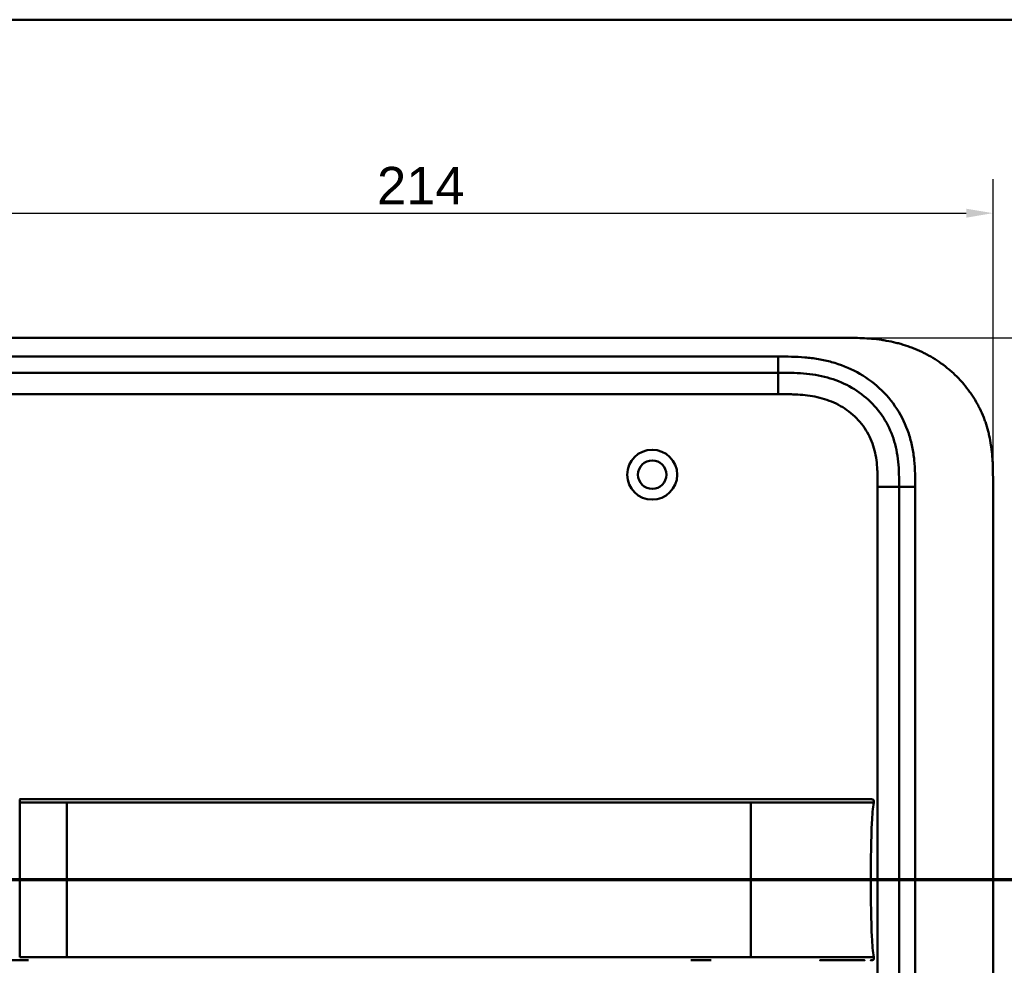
# Model space of a CAD drawing. Header units: millimetres. Extents: x 20 to 833, y 20 to 574.
# Tile 11 of 17: x 114 to 297, y 398 to 574. Entities that reach past the tile are written whole.
import ezdxf

# ---------------------------------------------------------------- set-up
doc = ezdxf.new("R2010")
doc.units = ezdxf.units.MM
doc.header["$LTSCALE"] = 2
for name, color, linetype, lineweight in [('Bemaßungen(DIN)', 7, 'Continuous', 25), ('Schnittansichtslinien(DIN)', 7, 'Continuous', 70), ('Sichtbare Kanten(DIN)', 7, 'Continuous', 50), ('Sichtbare tangentiale Kanten(DIN)', 7, 'Continuous', 50), ('Skizziergeometrie(DIN)', 7, 'Continuous', 50)]:
    doc.layers.add(name, color=color, linetype=linetype, lineweight=lineweight)
doc.styles.add('Aktuell-DINGroßer Text', font='arial.ttf')
doc.styles.add('STANDARD-DIN~0', font='arial.ttf')
doc.dimstyles.new('CAD-LAN', dxfattribs={"dimscale": 2, "dimtxt": 3.5, "dimasz": 2.5, "dimexe": 3.175, "dimexo": 0, "dimgap": 0.8, "dimtad": 1, "dimrnd": 1e-08, "dimtxsty": 'STANDARD-DIN~0', "dimcen": 0.09, "dimdle": 10, "dimclrd": 250, "dimclre": 250, "dimclrt": 250, "dimadec": 0, "dimazin": 2, "dimtfac": 1, "dimtmove": 0, "dimatfit": 3, "dimfxl": 1, "dimtolj": 1, "dimtzin": 0, "dimlwd": 25, "dimlwe": 25, "dimarcsym": 0})

# ---------------------------------------------------------------- blocks, each defined once
blk = doc.blocks.new('Ränder Standardrahmen')
at = {"layer": 'Skizziergeometrie(DIN)', "flags": 128}
blk.add_lwpolyline([(10, 10), (10, 287), (410, 287), (410, 10), (10, 10)], dxfattribs=at)
blk = doc.blocks.new('*D20')
at = {"layer": 'Bemaßungen(DIN)', "color": 250, "linetype": 'Continuous', "lineweight": 25, "true_color": 0x3f3f3f, "transparency": 16777216}
for p, q in [((81.05, 487.94), (81.05, 544.3)), ((295.05, 487.94), (295.05, 544.3)), ((86.05, 537.95), (290.05, 537.95))]:
    blk.add_line(p, q, dxfattribs=at)
at = {"layer": 'Bemaßungen(DIN)', "color": 250, "linetype": 'Continuous', "true_color": 0x3f3f3f, "transparency": 16777216}
for points in [[(86.05, 538.78), (86.05, 537.11), (81.05, 537.95)], [(290.05, 538.78), (290.05, 537.11), (295.05, 537.95)]]:
    blk.add_solid(points, dxfattribs=at)
at = {"layer": 'Defpoints', "color": 0, "linetype": 'Continuous', "transparency": 16777216}
for p in [(295.05, 537.95), (81.05, 487.94), (295.05, 487.94)]:
    blk.add_point(p, dxfattribs=at)
at = {"layer": 'Bemaßungen(DIN)', "color": 250, "linetype": 'Continuous', "lineweight": 25, "true_color": 0x3f3f3f, "transparency": 16777216, "insert": (180.27, 546.57), "char_height": 7, "attachment_point": 1, "style": 'STANDARD-DIN~0'}
blk.add_mtext('\\A1;214', dxfattribs=at)
blk = doc.blocks.new('*D21')
at = {"layer": 'Bemaßungen(DIN)', "color": 250, "linetype": 'Continuous', "lineweight": 25, "true_color": 0x3f3f3f, "transparency": 16777216}
for p, q in [((268.01, 514.72), (352.05, 514.72)), ((345.7, 509.72), (345.7, 274.72)), ((268.01, 269.72), (352.05, 269.72))]:
    blk.add_line(p, q, dxfattribs=at)
at = {"layer": 'Bemaßungen(DIN)', "color": 250, "linetype": 'Continuous', "true_color": 0x3f3f3f, "transparency": 16777216}
for points in [[(344.87, 509.72), (346.54, 509.72), (345.7, 514.72)], [(344.87, 274.72), (346.54, 274.72), (345.7, 269.72)]]:
    blk.add_solid(points, dxfattribs=at)
at = {"layer": 'Defpoints', "color": 0, "linetype": 'Continuous', "transparency": 16777216}
for p in [(268.01, 514.72), (268.01, 269.72), (345.7, 269.72)]:
    blk.add_point(p, dxfattribs=at)
at = {"layer": 'Bemaßungen(DIN)', "color": 250, "linetype": 'Continuous', "lineweight": 25, "true_color": 0x3f3f3f, "transparency": 16777216, "insert": (336.96, 384.4), "char_height": 7, "attachment_point": 1, "rotation": 90, "style": 'STANDARD-DIN~0'}
blk.add_mtext('\\A1;245', dxfattribs=at)
blk = doc.blocks.new('2DTransSchnitt0')
at = {"layer": 'Schnittansichtslinien(DIN)', "linetype": 'Continuous'}
for p, q in [((31.021, 218.122), (31.021, 211.867)), ((158.444, 218.122), (158.444, 211.867)), ((30.021, 211.867), (31.021, 206.867)), ((32.021, 211.867), (30.021, 211.867)), ((31.021, 211.867), (31.021, 206.867)), ((31.021, 206.867), (32.021, 211.867)), ((157.444, 211.867), (158.444, 206.867)), ((159.444, 211.867), (157.444, 211.867)), ((158.444, 211.867), (158.444, 206.867)), ((158.444, 206.867), (159.444, 211.867)), ((163.608, 206.867), (25.857, 206.867))]:
    blk.add_line(p, q, dxfattribs=at)
at = {"layer": 'Schnittansichtslinien(DIN)', "linetype": 'Continuous', "lineweight": 140}
for p, q in [((36.185, 206.867), (25.857, 206.867)), ((163.608, 206.867), (153.28, 206.867))]:
    blk.add_line(p, q, dxfattribs=at)
at = {"layer": 'Schnittansichtslinien(DIN)', "linetype": 'Continuous', "flags": 128}
for points in [[(30.021, 211.867), (31.021, 206.867), (32.021, 211.867), (30.021, 211.867)], [(157.444, 211.867), (158.444, 206.867), (159.444, 211.867), (157.444, 211.867)]]:
    blk.add_lwpolyline(points, dxfattribs=at)
at = {"layer": 'Schnittansichtslinien(DIN)'}
for points in [[(30.021, 211.867), (31.021, 206.867), (32.021, 211.867), (30.021, 211.867)], [(157.444, 211.867), (158.444, 206.867), (159.444, 211.867), (157.444, 211.867)]]:
    blk.add_solid(points, dxfattribs=at)
at = {"layer": 'Schnittansichtslinien(DIN)', "char_height": 3.734, "attachment_point": 7, "style": 'Aktuell-DINGroßer Text'}
for insert in [(29.268, 220.367), (156.691, 220.367)]:
    blk.add_mtext('A', dxfattribs=dict(at, insert=insert))

msp = doc.modelspace()

# ---------------------------------------------------------------- linework, layer by layer
at = {"layer": 'Sichtbare Kanten(DIN)'}
for p, q in [((268.007, 514.722), (109.084, 514.722)), ((255.007, 508.222), (110.084, 508.222)), ((277.546, 297.506), (277.546, 486.938)), ((295.046, 487.938), (295.046, 296.506)), ((113.755, 428.735), (113.69, 428.735)), ((242.508, 398.734), (238.762, 398.734))]:
    msp.add_line(p, q, dxfattribs=at)
for radius in [4.65, 2.65]:
    msp.add_circle((231.546, 489.222), radius, dxfattribs=at)
for points, knots in [([(295.046, 487.938), (295.046, 488.492), (295.045, 489.608), (295.012, 491.023), (294.935, 492.449), (294.831, 493.598), (294.636, 495.037), (294.422, 496.189), (294.073, 497.623), (293.727, 498.761), (293.207, 500.166), (292.719, 501.272), (292.021, 502.622), (291.392, 503.673), (290.52, 504.943), (289.756, 505.92), (288.724, 507.084), (287.839, 507.967), (286.665, 509.004), (285.675, 509.776), (284.383, 510.666), (283.309, 511.314), (281.924, 512.043), (280.786, 512.559), (279.335, 513.119), (278.155, 513.501), (276.666, 513.895), (275.465, 514.148), (273.961, 514.389), (272.758, 514.528), (271.26, 514.643), (269.771, 514.706), (268.592, 514.72), (268.007, 514.722)], [0.02325842, 0.02325842, 0.02325842, 0.02325842, 0.06395557, 0.10465272, 0.12500129, 0.16569844, 0.18604701, 0.22674416, 0.24709273, 0.28778988, 0.30813845, 0.3488356, 0.36918417, 0.40988132, 0.43022989, 0.47092704, 0.49127561, 0.53197276, 0.55232133, 0.59301848, 0.61336705, 0.6540642, 0.67441277, 0.71510992, 0.73545849, 0.77615564, 0.79650421, 0.83720136, 0.85754993, 0.89824708, 0.91859565, 0.9592928, 0.99998994, 0.99998994, 0.99998994, 0.99998994]), ([(277.546, 486.938), (277.546, 487.738), (277.544, 489.322), (277.413, 491.628), (277.084, 493.845), (276.336, 496.674), (274.777, 499.952), (271.947, 503.295), (268.363, 505.837), (264.929, 507.2), (262.011, 507.837), (259.746, 508.114), (257.409, 508.221), (255.813, 508.222), (255.007, 508.222)], [0, 0, 0, 0, 0.2435013, 0.4870027, 0.730504, 0.9740054, 1.4610081, 1.9480107, 2.4350134, 2.9220161, 3.1655175, 3.4090188, 3.6525201, 3.8960223, 3.8960223, 3.8960223, 3.8960223]), ([(262.774, 428.735), (262.344, 428.735), (261.904, 428.735), (261.454, 428.735), (258.923, 428.735), (256.182, 428.735), (253.441, 428.735), (251.192, 428.735), (248.921, 428.735), (246.651, 428.735), (236.547, 428.735), (226.398, 428.735), (216.275, 428.735), (199.367, 428.735), (182.441, 428.735), (165.528, 428.735), (157.072, 428.735), (148.612, 428.735), (140.154, 428.735), (135.926, 428.735), (131.698, 428.735), (127.469, 428.735), (124.805, 428.735), (122.128, 428.735), (119.482, 428.735), (117.927, 428.735), (116.394, 428.735), (114.847, 428.735), (114.485, 428.735), (114.127, 428.735), (113.755, 428.735)], [4.075659, 4.075659, 4.075659, 4.075659, 4.2235005, 4.2235005, 4.2235005, 5.0551855, 5.0551855, 5.0551855, 5.7376751, 5.7376751, 5.7376751, 8.7756456, 8.7756456, 8.7756456, 13.8502555, 13.8502555, 13.8502555, 16.3875605, 16.3875605, 16.3875605, 17.6562129, 17.6562129, 17.6562129, 18.4553381, 18.4553381, 18.4553381, 18.9248654, 18.9248654, 18.9248654, 19.0347624, 19.0347624, 19.0347624, 19.0347624]), ([(262.777, 428.735), (262.777, 428.735), (262.778, 428.735), (262.782, 428.735), (262.786, 428.735), (262.799, 428.735), (262.807, 428.735), (262.837, 428.735), (262.858, 428.735), (262.935, 428.735), (262.991, 428.735), (263.347, 428.735), (263.641, 428.735), (264.122, 428.735), (264.313, 428.735), (264.562, 428.735), (264.624, 428.735), (264.696, 428.735), (264.706, 428.735), (264.719, 428.735), (264.723, 428.735), (264.727, 428.735), (264.727, 428.735), (264.727, 428.735)], [0, 0, 0, 0, 0.00002188, 0.00002188, 0.00142247, 0.00142247, 0.00422365, 0.00422365, 0.01131415, 0.01131415, 0.03022242, 0.03022242, 0.13111569, 0.13111569, 0.19835963, 0.19835963, 0.22076967, 0.22076967, 0.22427114, 0.22427114, 0.22567173, 0.22567173, 0.22569362, 0.22569362, 0.22569362, 0.22569362]), ([(272.25, 428.735), (272.25, 428.735), (272.25, 428.735), (272.25, 428.735), (272.251, 428.734), (272.25, 428.734), (272.25, 428.735), (272.251, 428.737), (272.252, 428.735), (272.252, 428.734), (272.253, 428.734), (272.253, 428.735), (272.254, 428.735), (272.254, 428.736), (272.255, 428.734), (272.256, 428.734), (272.256, 428.734), (272.257, 428.735), (272.257, 428.735), (272.257, 428.735), (272.258, 428.735), (272.258, 428.735), (272.259, 428.735), (272.26, 428.735), (272.261, 428.735), (272.262, 428.735), (272.264, 428.735), (272.265, 428.735), (272.266, 428.735), (272.267, 428.735), (272.268, 428.735), (272.269, 428.735), (272.27, 428.735), (272.272, 428.735), (272.273, 428.735), (272.274, 428.735), (272.275, 428.735), (272.276, 428.735), (272.277, 428.735), (272.279, 428.735), (272.28, 428.735), (272.281, 428.735), (272.282, 428.735), (272.284, 428.735), (272.285, 428.735), (272.286, 428.735), (272.287, 428.735), (272.289, 428.735), (272.29, 428.735), (272.291, 428.735), (272.292, 428.735), (272.294, 428.735), (272.295, 428.735), (272.297, 428.735), (272.298, 428.735), (272.313, 428.735), (272.313, 428.735), (271.463, 428.735), (270.871, 428.735), (269.823, 428.735), (268.313, 428.735), (267.296, 428.735), (266.082, 428.735), (264.719, 428.735)], [0, 0, 0, 0, 0.0025183, 0.0025183, 0.0025183, 0.0949441, 0.0949441, 0.0949441, 0.1873699, 0.1873699, 0.1873699, 0.2797957, 0.2797957, 0.2797957, 0.3722215, 0.3722215, 0.3722215, 0.4184344, 0.4184344, 0.4184344, 0.4646473, 0.4646473, 0.4646473, 0.5570732, 0.5570732, 0.5570732, 0.649499, 0.649499, 0.649499, 0.7419248, 0.7419248, 0.7419248, 0.8343506, 0.8343506, 0.8343506, 0.9267764, 0.9267764, 0.9267764, 1.0192022, 1.0192022, 1.0192022, 1.111628, 1.111628, 1.111628, 1.2040539, 1.2040539, 1.2040539, 1.2964797, 1.2964797, 1.2964797, 1.3889055, 1.3889055, 1.3889055, 1.4813313, 1.4813313, 1.4813313, 2.5715522, 2.5715522, 2.5715522, 3.3314242, 3.3314242, 3.3314242, 3.8432408, 3.8432408, 3.8432408, 3.8432408]), ([(272.262, 428.735), (272.262, 428.735), (272.262, 428.735), (272.265, 428.735), (272.268, 428.735), (272.274, 428.735), (272.277, 428.735), (272.287, 428.735), (272.293, 428.735), (272.305, 428.735), (272.31, 428.735), (272.316, 428.735)], [0, 0, 0, 0, 0.0000178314, 0.0000178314, 0.0007794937, 0.0007794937, 0.0018252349, 0.0018252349, 0.0037615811, 0.0037615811, 0.0056120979, 0.0056120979, 0.0056120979, 0.0056120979]), ([(272.269, 428.735), (272.269, 428.735), (272.269, 428.735), (272.269, 428.735), (272.269, 428.735), (272.27, 428.735), (272.27, 428.735), (272.271, 428.735), (272.272, 428.735), (272.276, 428.735), (272.281, 428.735), (272.292, 428.735), (272.298, 428.735), (272.306, 428.735), (272.307, 428.735), (272.309, 428.735)], [0, 0, 0, 0, 0.0000222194, 0.0000222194, 0.0000666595, 0.0000666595, 0.0001555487, 0.0001555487, 0.000333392, 0.000333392, 0.0016342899, 0.0016342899, 0.0041648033, 0.0041648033, 0.0047801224, 0.0047801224, 0.0047801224, 0.0047801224]), ([(272.276, 428.735), (272.276, 428.735), (272.276, 428.735), (272.276, 428.735), (272.276, 428.735), (272.277, 428.735), (272.278, 428.735), (272.279, 428.735), (272.28, 428.735), (272.283, 428.735), (272.284, 428.735), (272.287, 428.735), (272.289, 428.735), (272.292, 428.735), (272.295, 428.735), (272.298, 428.735), (272.3, 428.735), (272.301, 428.735)], [0, 0, 0, 0, 0.0000111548, 0.0000111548, 0.0000825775, 0.0000825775, 0.0002255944, 0.0002255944, 0.0005124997, 0.0005124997, 0.0010879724, 0.0010879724, 0.0016605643, 0.0016605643, 0.0027915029, 0.0027915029, 0.0035733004, 0.0035733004, 0.0035733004, 0.0035733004]), ([(272.279, 413.734), (272.279, 417.571), (272.323, 421.385), (272.474, 424.334), (272.551, 425.836), (272.657, 427.117), (272.814, 428.124)], [0, 0, 0, 0, 0.30888536, 0.30888536, 0.30888536, 0.4662495, 0.4662495, 0.4662495, 0.4662495]), ([(272.301, 428.735), (272.301, 428.735), (272.301, 428.735), (272.302, 428.735), (272.302, 428.735), (272.302, 428.735), (272.302, 428.735), (272.303, 428.735), (272.304, 428.735), (272.307, 428.735), (272.309, 428.735), (272.313, 428.735), (272.315, 428.735), (272.321, 428.735), (272.323, 428.735), (272.336, 428.735), (272.34, 428.735), (272.346, 428.735), (272.349, 428.735), (272.355, 428.735), (272.358, 428.735), (272.368, 428.735), (272.376, 428.734), (272.398, 428.734), (272.414, 428.734), (272.491, 428.73), (272.553, 428.724), (272.642, 428.699), (272.671, 428.687), (272.725, 428.656), (272.749, 428.636), (272.79, 428.589), (272.806, 428.562), (272.829, 428.505), (272.836, 428.474), (272.844, 428.413), (272.845, 428.382), (272.842, 428.275), (272.83, 428.2), (272.818, 428.124)], [0, 0, 0, 0, 0.00028677, 0.00028677, 0.00085963, 0.00085963, 0.00200522, 0.00200522, 0.00429634, 0.00429634, 0.02262582, 0.02262582, 0.03179275, 0.03179275, 0.04109082, 0.04109082, 0.04341208, 0.04341208, 0.04456569, 0.04456569, 0.0457191, 0.0457191, 0.04803012, 0.04803012, 0.05262125, 0.05262125, 0.07113734, 0.07113734, 0.08037876, 0.08037876, 0.08967939, 0.08967939, 0.09896722, 0.09896722, 0.10819297, 0.10819297, 0.11738064, 0.11738064, 0.14030942, 0.14030942, 0.14030942, 0.14030942]), ([(272.279, 413.734), (272.279, 409.897), (272.323, 406.083), (272.474, 403.134), (272.551, 401.633), (272.657, 400.351), (272.814, 399.345)], [0, 0, 0, 0, 0.30889062, 0.30889062, 0.30889062, 0.46621578, 0.46621578, 0.46621578, 0.46621578]), ([(115.304, 398.734), (115.303, 398.734), (115.303, 398.734), (115.303, 398.734), (115.302, 398.734), (115.301, 398.734), (115.301, 398.734), (115.299, 398.734), (115.297, 398.734), (115.293, 398.734), (115.29, 398.734), (115.282, 398.734), (115.276, 398.734), (115.26, 398.734), (115.249, 398.734), (115.213, 398.734), (115.188, 398.734), (115.098, 398.734), (115.033, 398.734), (114.617, 398.734), (114.268, 398.734), (113.544, 398.734), (113.172, 398.734), (112.449, 398.738), (112.106, 398.74), (111.761, 398.744)], [0, 0, 0, 0, 0.00005223, 0.00005223, 0.00015665, 0.00015665, 0.0003655, 0.0003655, 0.0007832, 0.0007832, 0.00161859, 0.00161859, 0.00328937, 0.00328937, 0.00663094, 0.00663094, 0.01403004, 0.01403004, 0.03376103, 0.03376103, 0.1389984, 0.1389984, 0.25220566, 0.25220566, 0.35698351, 0.35698351, 0.35698351, 0.35698351]), ([(269.858, 398.734), (269.343, 398.734), (268.883, 398.734), (268.314, 398.734), (268.314, 398.734), (268.314, 398.734), (268.314, 398.734), (268.313, 398.734), (268.313, 398.734), (268.312, 398.734), (268.312, 398.734), (268.295, 398.734), (268.279, 398.734), (268.242, 398.734), (268.221, 398.734), (268.142, 398.734), (268.084, 398.734), (267.87, 398.734), (267.71, 398.734), (267.491, 398.734), (267.435, 398.734), (266.247, 398.734), (264.895, 398.734), (263.253, 398.734), (263.073, 398.734), (262.857, 398.734), (262.823, 398.734), (262.785, 398.734), (262.782, 398.734), (262.779, 398.734), (262.778, 398.734), (262.778, 398.734), (262.778, 398.734), (262.778, 398.734), (262.778, 398.734), (262.778, 398.734), (262.777, 398.734), (262.777, 398.734)], [0, 0, 0, 0, 0.2888434, 0.2888434, 0.2888555, 0.2888555, 0.2889037, 0.2889037, 0.2890003, 0.2890003, 0.2893864, 0.2893864, 0.2972061, 0.2972061, 0.3076323, 0.3076323, 0.3354365, 0.3354365, 0.409599, 0.409599, 0.4343137, 0.4343137, 0.9352187, 0.9352187, 0.9962242, 0.9962242, 1.0076608, 1.0076608, 1.008733, 1.008733, 1.0088295, 1.0088295, 1.0088778, 1.0088778, 1.0089019, 1.0089019, 1.008914, 1.008914, 1.008914, 1.008914]), ([(271.128, 398.734), (271.128, 398.734), (271.128, 398.734), (271.128, 398.734), (271.128, 398.734), (271.128, 398.734), (271.128, 398.734), (271.127, 398.734), (271.127, 398.734), (271.125, 398.734), (271.124, 398.734), (271.122, 398.734), (271.12, 398.734), (271.1, 398.734), (271.082, 398.734), (271.039, 398.734), (271.013, 398.734), (270.919, 398.734), (270.847, 398.734), (270.67, 398.734), (270.563, 398.734), (270.412, 398.734), (270.374, 398.734), (270.237, 398.734), (270.135, 398.734), (269.988, 398.734), (269.947, 398.734), (269.89, 398.734), (269.875, 398.734), (269.858, 398.734), (269.858, 398.734), (269.858, 398.734), (269.858, 398.734), (269.858, 398.734)], [0, 0, 0, 0, 0.00002838, 0.00002838, 0.00008514, 0.00008514, 0.00019867, 0.00019867, 0.00065277, 0.00065277, 0.00156097, 0.00156097, 0.00328513, 0.00328513, 0.02167639, 0.02167639, 0.04619826, 0.04619826, 0.11159781, 0.11159781, 0.1988087, 0.1988087, 0.22787204, 0.22787204, 0.30054295, 0.30054295, 0.32778981, 0.32778981, 0.33800712, 0.33800712, 0.33824659, 0.33824659, 0.33826078, 0.33826078, 0.33826078, 0.33826078]), ([(272.41, 398.735), (272.384, 398.734), (272.358, 398.733), (272.311, 398.733), (272.29, 398.733), (272.264, 398.733), (272.258, 398.733), (272.252, 398.733), (272.251, 398.733), (272.251, 398.733), (272.251, 398.733), (272.251, 398.733)], [0.159826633, 0.159826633, 0.159826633, 0.159826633, 0.167747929, 0.167747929, 0.174016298, 0.174016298, 0.175896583, 0.175896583, 0.175984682, 0.175984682, 0.176039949, 0.176039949, 0.176039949, 0.176039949]), ([(272.316, 398.734), (272.312, 398.734), (272.308, 398.734), (272.291, 398.734), (272.277, 398.734), (272.263, 398.734), (272.263, 398.734), (272.262, 398.734), (272.262, 398.734), (272.262, 398.734), (272.262, 398.734), (272.262, 398.734)], [0.1063680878, 0.1063680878, 0.1063680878, 0.1063680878, 0.1076624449, 0.1076624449, 0.1118780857, 0.1118780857, 0.1119328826, 0.1119328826, 0.1119534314, 0.1119534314, 0.1119649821, 0.1119649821, 0.1119649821, 0.1119649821]), ([(272.308, 398.734), (272.303, 398.734), (272.296, 398.734), (272.287, 398.734), (272.284, 398.734), (272.279, 398.734), (272.276, 398.734), (272.272, 398.734), (272.271, 398.734), (272.27, 398.734), (272.269, 398.734), (272.269, 398.734), (272.269, 398.734), (272.269, 398.734), (272.269, 398.734), (272.269, 398.734)], [0.0954974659, 0.0954974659, 0.0954974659, 0.0954974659, 0.0980683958, 0.0980683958, 0.0989366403, 0.0989366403, 0.0997885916, 0.0997885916, 0.1001419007, 0.1001419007, 0.1002300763, 0.1002300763, 0.1002741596, 0.1002741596, 0.1002851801, 0.1002851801, 0.1002851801, 0.1002851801]), ([(272.818, 399.345), (272.834, 399.242), (272.853, 399.138), (272.838, 399.008), (272.833, 398.982), (272.818, 398.936), (272.81, 398.916), (272.789, 398.88), (272.776, 398.863), (272.747, 398.832), (272.731, 398.819), (272.679, 398.784), (272.639, 398.768), (272.558, 398.747), (272.516, 398.742), (272.456, 398.737), (272.437, 398.736), (272.404, 398.735), (272.39, 398.735), (272.371, 398.734), (272.366, 398.734), (272.357, 398.734), (272.352, 398.734), (272.345, 398.734), (272.342, 398.734), (272.329, 398.734), (272.326, 398.734), (272.317, 398.734), (272.314, 398.734), (272.309, 398.734), (272.307, 398.734), (272.304, 398.734), (272.303, 398.734), (272.302, 398.734), (272.302, 398.734), (272.301, 398.734), (272.301, 398.734), (272.301, 398.734), (272.301, 398.734), (272.3, 398.734)], [0, 0, 0, 0, 0.0311277, 0.0311277, 0.03911556, 0.03911556, 0.04551701, 0.04551701, 0.05176502, 0.05176502, 0.05801202, 0.05801202, 0.07063282, 0.07063282, 0.08310355, 0.08310355, 0.08876398, 0.08876398, 0.09302208, 0.09302208, 0.0945824, 0.0945824, 0.09615429, 0.09615429, 0.09772199, 0.09772199, 0.10409523, 0.10409523, 0.11652864, 0.11652864, 0.13514677, 0.13514677, 0.13863752, 0.13863752, 0.14018957, 0.14018957, 0.14028666, 0.14028666, 0.14033604, 0.14033604, 0.14033604, 0.14033604])]:
    msp.add_open_spline(points, degree=3, knots=knots, dxfattribs=at)
for points in [[(272.25, 428.735), (272.25, 428.735), (272.25, 428.735), (272.25, 428.735)], [(272.25, 428.735), (272.251, 428.735), (272.252, 428.735), (272.254, 428.735)], [(272.254, 428.735), (272.275, 428.735), (272.297, 428.735), (272.32, 428.735)]]:
    msp.add_open_spline(points, degree=3, dxfattribs=at)
msp.add_rational_spline([(272.814, 399.345), (272.814, 399.345), (272.814, 399.345), (272.814, 399.345), (272.817, 399.345), (272.818, 399.345), (272.818, 399.345)], [1, 1, 1, 1, 1.08010131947, 1.12345282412, 1.13005451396], degree=3, knots=[0, 0, 0, 0, 0.00567163, 0.00567163, 0.00567163, 0.11634156, 0.11634156, 0.11634156, 0.11634156], dxfattribs=at)
at = {"layer": 'Sichtbare tangentiale Kanten(DIN)'}
for p, q in [((110.084, 511.222), (255.007, 511.222)), ((255.007, 508.222), (255.007, 511.222)), ((255.008, 504.222), (255.008, 508.222)), ((255.008, 504.222), (110.084, 504.222)), ((273.546, 297.506), (273.546, 486.938)), ((273.546, 486.938), (277.546, 486.938)), ((280.546, 486.938), (277.546, 486.938)), ((280.546, 486.938), (280.546, 297.506)), ((113.696, 428.124), (113.689, 428.124)), ((122.478, 413.734), (249.951, 413.734))]:
    msp.add_line(p, q, dxfattribs=at)
for points, knots in [([(255.007, 511.222), (255.813, 511.222), (257.46, 511.221), (259.983, 511.107), (262.506, 510.8), (265.822, 510.078), (269.801, 508.504), (273.992, 505.532), (277.325, 501.6), (279.163, 497.731), (280.03, 494.441), (280.404, 491.918), (280.545, 489.385), (280.546, 487.738), (280.546, 486.938)], [0, 0, 0, 0, 0.2435028, 0.4870041, 0.7305055, 0.9740068, 1.4610095, 1.9480122, 2.4350149, 2.9220176, 3.1655189, 3.4090202, 3.6525216, 3.8960229, 3.8960229, 3.8960229, 3.8960229]), ([(273.546, 486.938), (273.546, 487.173), (273.546, 487.408), (273.545, 487.644), (273.545, 487.787), (273.544, 487.931), (273.543, 488.075), (273.542, 488.147), (273.542, 488.219), (273.541, 488.29), (273.54, 488.434), (273.538, 488.578), (273.535, 488.722), (273.534, 488.798), (273.532, 488.874), (273.53, 488.95), (273.529, 489.026), (273.527, 489.102), (273.525, 489.179), (273.52, 489.331), (273.515, 489.483), (273.509, 489.641), (273.496, 489.949), (273.48, 490.244), (273.458, 490.548), (273.458, 490.556), (273.457, 490.563), (273.456, 490.571), (273.411, 491.188), (273.345, 491.777), (273.248, 492.366), (273.247, 492.375), (273.245, 492.383), (273.244, 492.392), (273.146, 492.986), (273.017, 493.573), (272.851, 494.151), (272.85, 494.155), (272.849, 494.16), (272.847, 494.164), (272.678, 494.752), (272.468, 495.335), (272.221, 495.894), (271.972, 496.459), (271.679, 497.013), (271.35, 497.538), (271.019, 498.065), (270.645, 498.574), (270.241, 499.048), (269.836, 499.524), (269.392, 499.975), (268.922, 500.389), (268.455, 500.802), (267.956, 501.183), (267.435, 501.528), (266.915, 501.872), (266.37, 502.183), (265.811, 502.455), (265.252, 502.728), (264.671, 502.967), (264.085, 503.168), (264.082, 503.169), (264.078, 503.17), (264.075, 503.171), (263.495, 503.37), (262.899, 503.536), (262.3, 503.67), (262.294, 503.671), (262.289, 503.672), (262.284, 503.673), (261.694, 503.805), (261.102, 503.906), (260.502, 503.983), (260.492, 503.984), (260.483, 503.986), (260.474, 503.987), (259.881, 504.062), (259.293, 504.114), (258.675, 504.15), (258.668, 504.151), (258.661, 504.151), (258.653, 504.152), (258.348, 504.169), (258.054, 504.182), (257.752, 504.192), (257.442, 504.202), (257.134, 504.209), (256.826, 504.213), (256.218, 504.222), (255.612, 504.222), (255.008, 504.222)], [0, 0, 0, 0, 0.0706021, 0.0706021, 0.0706021, 0.1137345, 0.1137345, 0.1137345, 0.1353008, 0.1353008, 0.1353008, 0.1784332, 0.1784332, 0.1784332, 0.2012935, 0.2012935, 0.2012935, 0.2241537, 0.2241537, 0.2241537, 0.2698741, 0.2698741, 0.2698741, 0.3591194, 0.3591194, 0.3591194, 0.3613149, 0.3613149, 0.3613149, 0.5416681, 0.5416681, 0.5416681, 0.544386, 0.544386, 0.544386, 0.7261845, 0.7261845, 0.7261845, 0.7275109, 0.7275109, 0.7275109, 0.9125996, 0.9125996, 0.9125996, 1.0994646, 1.0994646, 1.0994646, 1.2874424, 1.2874424, 1.2874424, 1.4758528, 1.4758528, 1.4758528, 1.6636517, 1.6636517, 1.6636517, 1.8511233, 1.8511233, 1.8511233, 2.0385317, 2.0385317, 2.0385317, 2.0396163, 2.0396163, 2.0396163, 2.2247423, 2.2247423, 2.2247423, 2.2263922, 2.2263922, 2.2263922, 2.408543, 2.408543, 2.408543, 2.4113526, 2.4113526, 2.4113526, 2.5914161, 2.5914161, 2.5914161, 2.5935787, 2.5935787, 2.5935787, 2.6828378, 2.6828378, 2.6828378, 2.7746209, 2.7746209, 2.7746209, 2.9561272, 2.9561272, 2.9561272, 2.9561272]), ([(113.755, 428.735), (113.725, 428.735), (113.701, 428.685), (113.695, 428.497), (113.692, 428.396), (113.694, 428.266), (113.696, 428.124)], [0, 0, 0, 0, 0.6504188, 0.6504188, 0.6504188, 1, 1, 1, 1]), ([(122.478, 428.124), (122.313, 428.124), (122.147, 428.124), (121.982, 428.124), (121.78, 428.124), (121.578, 428.124), (121.357, 428.124), (120.958, 428.124), (120.611, 428.124), (120.273, 428.124), (120.246, 428.124), (120.215, 428.124), (120.183, 428.124), (119.828, 428.124), (119.497, 428.124), (119.16, 428.124), (118.796, 428.124), (118.436, 428.124), (118.073, 428.124), (117.711, 428.124), (117.35, 428.124), (116.995, 428.124), (116.89, 428.124), (116.783, 428.124), (116.675, 428.124), (116.414, 428.124), (116.157, 428.124), (115.897, 428.124), (115.527, 428.124), (115.161, 428.124), (114.794, 428.124), (114.425, 428.124), (114.058, 428.124), (113.696, 428.124)], [0, 0, 0, 0, 0.04936867, 0.04936867, 0.04936867, 0.11014179, 0.11014179, 0.11014179, 0.22014326, 0.22014326, 0.22014326, 0.2290985, 0.2290985, 0.2290985, 0.32998918, 0.32998918, 0.32998918, 0.4391613, 0.4391613, 0.4391613, 0.54803878, 0.54803878, 0.54803878, 0.58009837, 0.58009837, 0.58009837, 0.65768707, 0.65768707, 0.65768707, 0.76818131, 0.76818131, 0.76818131, 0.87925552, 0.87925552, 0.87925552, 0.87925552]), ([(218.083, 428.124), (199.504, 428.124), (180.91, 428.124), (162.335, 428.124), (150.201, 428.124), (138.067, 428.124), (125.933, 428.124), (124.781, 428.124), (123.629, 428.124), (122.478, 428.124)], [3.1867877, 3.1867877, 3.1867877, 3.1867877, 8.7605377, 8.7605377, 8.7605377, 12.4019194, 12.4019194, 12.4019194, 12.7474629, 12.7474629, 12.7474629, 12.7474629]), ([(249.951, 428.124), (248.623, 428.124), (247.295, 428.124), (245.967, 428.124), (245.418, 428.124), (244.868, 428.124), (244.319, 428.124), (243.542, 428.124), (242.765, 428.124), (241.987, 428.124), (241.576, 428.124), (241.165, 428.124), (240.754, 428.124), (239.837, 428.124), (238.92, 428.124), (238.003, 428.124), (231.363, 428.124), (224.723, 428.123), (218.083, 428.124)], [0, 0, 0, 0, 0.3984127, 0.3984127, 0.3984127, 0.5574675, 0.5574675, 0.5574675, 0.7963662, 0.7963662, 0.7963662, 0.9134321, 0.9134321, 0.9134321, 1.1948615, 1.1948615, 1.1948615, 3.1867877, 3.1867877, 3.1867877, 3.1867877]), ([(113.689, 413.734), (115.043, 413.734), (116.425, 413.734), (117.985, 413.734), (119.544, 413.734), (121.012, 413.734), (122.478, 413.734)], [0, 0, 0, 0, 0.44038321, 0.44038321, 0.44038321, 0.88076642, 0.88076642, 0.88076642, 0.88076642]), ([(249.951, 413.734), (251.021, 413.734), (252.092, 413.734), (253.233, 413.734), (254.375, 413.734), (255.378, 413.734), (256.241, 413.734), (257.968, 413.734), (259.373, 413.734), (260.696, 413.734), (265.987, 413.734), (269.61, 413.734), (271.224, 413.734), (271.627, 413.734), (271.91, 413.734), (272.085, 413.734), (272.172, 413.734), (272.234, 413.734), (272.262, 413.734), (272.291, 413.734), (272.284, 413.734), (272.279, 413.734)], [0, 0, 0, 0, 0.2406476, 0.2406476, 0.2406476, 0.4812952, 0.4812952, 0.4812952, 0.9625904, 0.9625904, 0.9625904, 2.8877711, 2.8877711, 2.8877711, 3.3690663, 3.3690663, 3.3690663, 3.6097139, 3.6097139, 3.6097139, 3.8503615, 3.8503615, 3.8503615, 3.8503615]), ([(122.478, 399.345), (122.308, 399.345), (122.138, 399.345), (121.969, 399.345), (121.771, 399.345), (121.573, 399.345), (121.357, 399.345), (120.957, 399.345), (120.61, 399.345), (120.271, 399.345), (120.238, 399.345), (120.202, 399.345), (120.164, 399.345), (119.815, 399.345), (119.489, 399.345), (119.158, 399.345), (118.793, 399.345), (118.432, 399.345), (118.068, 399.345), (117.706, 399.345), (117.345, 399.345), (116.988, 399.345), (116.85, 399.345), (116.709, 399.345), (116.568, 399.345), (116.342, 399.345), (116.119, 399.345), (115.893, 399.345), (115.522, 399.345), (115.155, 399.345), (114.784, 399.345), (114.422, 399.345), (114.057, 399.345), (113.706, 399.345), (113.696, 399.345), (113.693, 399.345), (113.689, 399.345)], [0, 0, 0, 0, 0.05078067, 0.05078067, 0.05078067, 0.1102021, 0.1102021, 0.1102021, 0.2202767, 0.2202767, 0.2202767, 0.23095286, 0.23095286, 0.23095286, 0.33022951, 0.33022951, 0.33022951, 0.4395805, 0.4395805, 0.4395805, 0.54854182, 0.54854182, 0.54854182, 0.59063446, 0.59063446, 0.59063446, 0.6580998, 0.6580998, 0.6580998, 0.76890548, 0.76890548, 0.76890548, 0.8770848, 0.8770848, 0.8770848, 0.87997457, 0.87997457, 0.87997457, 0.87997457]), ([(218.083, 399.345), (191.526, 399.345), (164.969, 399.345), (138.411, 399.345), (137.033, 399.345), (135.655, 399.345), (134.277, 399.345), (133, 399.345), (131.722, 399.345), (130.445, 399.345), (127.789, 399.345), (125.133, 399.345), (122.478, 399.345)], [3.18679, 3.18679, 3.18679, 3.18679, 11.1540994, 11.1540994, 11.1540994, 11.5711487, 11.5711487, 11.5711487, 11.9507559, 11.9507559, 11.9507559, 12.7474629, 12.7474629, 12.7474629, 12.7474629]), ([(249.951, 399.345), (248.623, 399.345), (247.295, 399.345), (245.967, 399.345), (245.415, 399.345), (244.863, 399.345), (244.311, 399.345), (243.536, 399.345), (242.762, 399.345), (241.987, 399.345), (241.575, 399.345), (241.163, 399.345), (240.751, 399.345), (239.835, 399.345), (238.919, 399.345), (238.003, 399.345), (231.363, 399.345), (224.723, 399.345), (218.083, 399.345)], [0, 0, 0, 0, 0.3984119, 0.3984119, 0.3984119, 0.558361, 0.558361, 0.558361, 0.7963648, 0.7963648, 0.7963648, 0.9137852, 0.9137852, 0.9137852, 1.1948602, 1.1948602, 1.1948602, 3.18679, 3.18679, 3.18679, 3.18679])]:
    msp.add_open_spline(points, degree=3, knots=knots, dxfattribs=at)
for points, degree in [([(113.689, 413.735), (113.689, 417.209), (113.689, 420.684), (113.689, 423.834), (113.689, 426.335), (113.689, 428.124)], 5), ([(122.478, 428.124), (122.478, 426.335), (122.478, 423.834), (122.478, 420.684), (122.478, 417.209), (122.478, 413.735)], 5), ([(249.951, 428.124), (249.951, 426.335), (249.951, 423.834), (249.951, 420.684), (249.951, 417.209), (249.951, 413.734)], 5), ([(108.785, 413.734), (110.299, 413.734), (111.909, 413.734), (113.689, 413.734)], 3), ([(113.689, 413.734), (113.689, 410.259), (113.689, 406.785), (113.689, 403.635), (113.689, 401.134), (113.689, 399.345)], 5), ([(122.478, 399.345), (122.478, 401.134), (122.478, 403.635), (122.478, 406.785), (122.478, 410.26), (122.478, 413.734)], 5), ([(249.951, 399.345), (249.951, 401.134), (249.951, 403.635), (249.951, 406.785), (249.951, 410.26), (249.951, 413.734)], 5)]:
    msp.add_open_spline(points, degree=degree, dxfattribs=at)
for points, weights, knots in [([(272.818, 428.124), (272.818, 428.124), (272.817, 428.124), (272.813, 428.124), (272.805, 428.124), (272.784, 428.124), (272.749, 428.124), (272.697, 428.124), (272.612, 428.124), (272.492, 428.124), (272.411, 428.124), (272.314, 428.124), (272.2, 428.125), (271.859, 428.125), (271.361, 428.125), (270.702, 428.126), (270.347, 428.126), (269.946, 428.126), (269.499, 428.127), (269.045, 428.127), (268.545, 428.127), (268, 428.127), (267.927, 428.127), (267.852, 428.127), (267.777, 428.127), (267.297, 428.127), (266.784, 428.127), (266.24, 428.127), (265.613, 428.127), (264.947, 428.126), (264.242, 428.126), (263.545, 428.126), (262.811, 428.126), (262.04, 428.125), (261.295, 428.125), (260.516, 428.125), (259.699, 428.125), (259.417, 428.125), (259.13, 428.125), (258.838, 428.125), (258.726, 428.125), (258.612, 428.124), (258.498, 428.124), (258.104, 428.124), (257.7, 428.124), (257.285, 428.124), (256.89, 428.124), (256.483, 428.124), (256.064, 428.124), (255.67, 428.124), (255.263, 428.124), (254.84, 428.124), (254.449, 428.124), (254.042, 428.124), (253.614, 428.124), (253.23, 428.124), (252.824, 428.124), (252.388, 428.124), (252.022, 428.124), (251.621, 428.124), (251.164, 428.124), (250.871, 428.124), (250.531, 428.124), (249.951, 428.124)], [1.13005371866, 1.13784194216, 1.09449070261, 1, 1.01564352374, 1.01564352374, 1, 1.00924441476, 1.00924441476, 1, 1.00150609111, 1.00150609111, 1, 1.00280370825, 1.00280370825, 1, 0.999526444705, 0.999526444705, 1, 0.999153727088, 0.999153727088, 1, 0.999983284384, 0.999983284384, 1, 0.999331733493, 0.999331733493, 1, 0.999344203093, 0.999344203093, 1, 0.999922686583, 0.999922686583, 1, 1.00094812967, 1.00094812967, 1, 1.00026108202, 1.00026108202, 1, 1.00005099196, 1.00005099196, 1, 1.00084821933, 1.00084821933, 1, 1.00131563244, 1.00131563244, 1, 1.00209471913, 1.00209471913, 1, 1.00365509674, 1.00365509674, 1, 1.00586622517, 1.00586622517, 1, 1.01725442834, 1.01725442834, 1, 1.18725223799, 1.18725223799, 1], [0.116341, 0.116341, 0.116341, 0.116341, 0.2468922, 0.2468922, 0.2468922, 0.4853665, 0.4853665, 0.4853665, 0.7797367, 0.7797367, 0.7797367, 0.9644969, 0.9644969, 0.9644969, 1.4628301, 1.4628301, 1.4628301, 1.7145451, 1.7145451, 1.7145451, 1.9637733, 1.9637733, 1.9637733, 1.9970018, 1.9970018, 1.9970018, 2.2097713, 2.2097713, 2.2097713, 2.4552194, 2.4552194, 2.4552194, 2.7022438, 2.7022438, 2.7022438, 2.9498539, 2.9498539, 2.9498539, 3.0386311, 3.0386311, 3.0386311, 3.0733288, 3.0733288, 3.0733288, 3.1966231, 3.1966231, 3.1966231, 3.3197709, 3.3197709, 3.3197709, 3.4427542, 3.4427542, 3.4427542, 3.5655525, 3.5655525, 3.5655525, 3.688193, 3.688193, 3.688193, 3.8106673, 3.8106673, 3.8106673, 3.931916, 3.931916, 3.931916, 3.931916]), ([(272.818, 399.345), (272.818, 399.345), (272.817, 399.345), (272.813, 399.345), (272.805, 399.345), (272.784, 399.345), (272.749, 399.345), (272.697, 399.345), (272.612, 399.345), (272.492, 399.345), (272.411, 399.345), (272.314, 399.344), (272.2, 399.344), (271.859, 399.344), (271.361, 399.343), (270.702, 399.343), (270.347, 399.343), (269.946, 399.342), (269.499, 399.342), (269.045, 399.342), (268.545, 399.342), (268, 399.342), (267.927, 399.342), (267.852, 399.342), (267.777, 399.342), (267.297, 399.342), (266.784, 399.342), (266.24, 399.342), (265.613, 399.342), (264.947, 399.342), (264.242, 399.343), (263.545, 399.343), (262.81, 399.343), (262.04, 399.343), (261.295, 399.344), (260.516, 399.344), (259.699, 399.344), (259.418, 399.344), (259.132, 399.344), (258.841, 399.344), (258.728, 399.344), (258.613, 399.344), (258.498, 399.344), (258.104, 399.344), (257.7, 399.345), (257.285, 399.345), (256.89, 399.345), (256.483, 399.345), (256.064, 399.345), (255.67, 399.345), (255.263, 399.345), (254.84, 399.345), (254.449, 399.345), (254.042, 399.345), (253.614, 399.345), (253.23, 399.345), (252.824, 399.345), (252.388, 399.345), (252.022, 399.345), (251.621, 399.345), (251.163, 399.345), (250.871, 399.345), (250.531, 399.345), (249.951, 399.345)], [1.13005451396, 1.13784212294, 1.09449061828, 1, 1.01564349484, 1.01564349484, 1, 1.00925616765, 1.00925616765, 1, 1.00150118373, 1.00150118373, 1, 1.00280379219, 1.00280379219, 1, 0.999526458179, 0.999526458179, 1, 0.99915374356, 0.99915374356, 1, 0.9999832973, 0.9999832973, 1, 0.99933166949, 0.99933166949, 1, 0.999344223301, 0.999344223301, 1, 0.999922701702, 0.999922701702, 1, 1.00094814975, 1.00094814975, 1, 1.00025925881, 1.00025925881, 1, 1.0000518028, 1.0000518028, 1, 1.00084824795, 1.00084824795, 1, 1.00131558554, 1.00131558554, 1, 1.00209490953, 1.00209490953, 1, 1.00365462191, 1.00365462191, 1, 1.00586740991, 1.00586740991, 1, 1.01725389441, 1.01725389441, 1, 1.18722739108, 1.18722739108, 1], [0.1163416, 0.1163416, 0.1163416, 0.1163416, 0.2468921, 0.2468921, 0.2468921, 0.4853656, 0.4853656, 0.4853656, 0.7799914, 0.7799914, 0.7799914, 0.9644924, 0.9644924, 0.9644924, 1.4628246, 1.4628246, 1.4628246, 1.7145394, 1.7145394, 1.7145394, 1.9637666, 1.9637666, 1.9637666, 1.9969824, 1.9969824, 1.9969824, 2.209763, 2.209763, 2.209763, 2.4552095, 2.4552095, 2.4552095, 2.7022329, 2.7022329, 2.7022329, 2.9498421, 2.9498421, 2.9498421, 3.0383348, 3.0383348, 3.0383348, 3.0733169, 3.0733169, 3.0733169, 3.1966109, 3.1966109, 3.1966109, 3.3197585, 3.3197585, 3.3197585, 3.4427414, 3.4427414, 3.4427414, 3.5655395, 3.5655395, 3.5655395, 3.6881793, 3.6881793, 3.6881793, 3.8106534, 3.8106534, 3.8106534, 3.9319007, 3.9319007, 3.9319007, 3.9319007])]:
    msp.add_rational_spline(points, weights, degree=3, knots=knots, dxfattribs=at)

# ---------------------------------------------------------------- block references
at = {"xscale": 2, "yscale": 2, "zscale": 2}
msp.add_blockref('Ränder Standardrahmen', (0, 0), dxfattribs=at)
at = {"layer": 'Schnittansichtslinien(DIN)', "xscale": 2, "yscale": 2, "zscale": 2}
msp.add_blockref('2DTransSchnitt0', (0, 0), dxfattribs=at)

# ---------------------------------------------------------------- dimensions: what is measured, and where the dimension line sits
at = {"layer": 'Bemaßungen(DIN)', "color": 250, "linetype": 'Continuous', "lineweight": 25, "true_color": 0x3f3f3f}
for base, p1, p2, angle, picture, middle in [((295.046, 537.946), (81.046, 487.938), (295.046, 487.938), 180, '*D20', (188.046, 537.946)), ((345.704, 269.722), (268.007, 514.722), (268.007, 269.722), 90, '*D21', (345.704, 392.222))]:
    dim = msp.add_linear_dim(base=base, p1=p1, p2=p2, angle=angle, dimstyle='CAD-LAN', override={"dimgap": 0.8, "dimdec": 2, "dimtol": 0, "dimlim": 0, "dimtp": 0, "dimtm": 0, "dimtdec": 2, "dimtofl": 0, "dimatfit": 1}, dxfattribs=at)
    dim.commit()
    dim.dimension.update_dxf_attribs({"geometry": picture, "text_midpoint": middle, "dimtype": 160})

doc.saveas('drawing.dxf')
